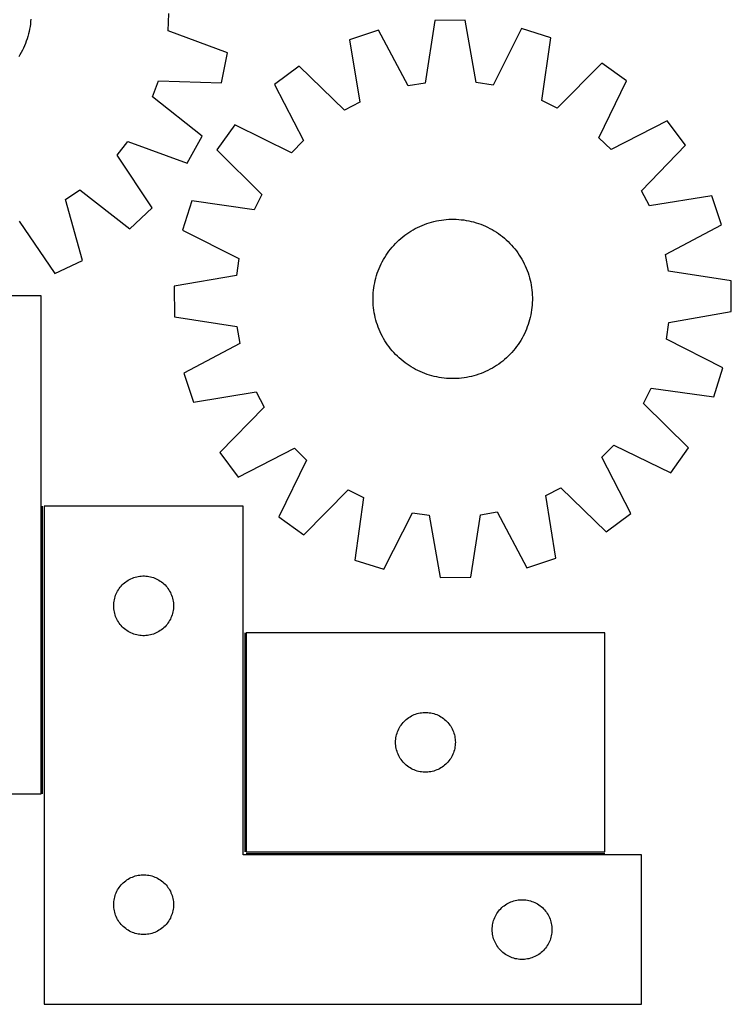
# Model space of a CAD drawing. Header units: millimetres. Extents: x 7 to 1493, y 7 to 2993.
# Tile 12 of 13: x 1136 to 1493, y 2116 to 2610. Entities that reach past the tile are written whole.
import ezdxf

# ---------------------------------------------------------------- set-up
doc = ezdxf.new("R2010")
doc.units = ezdxf.units.MM
doc.layers.add('COMMON', color=5, linetype='CONTINUOUS', true_color=0x0000ff)
doc.layers.add('CUT', color=7, linetype='CONTINUOUS', true_color=0x000000)

msp = doc.modelspace()

# ---------------------------------------------------------------- linework, layer by layer
at = {"layer": 'COMMON'}
for p, q in [((1147.68007, 2221.30277), (1147.68007, 2365.656429)), ((1249.18007, 2302.15643), (1249.18007, 2192.15643)), ((1249.930071, 2191.406429), (1429.930071, 2191.406429))]:
    msp.add_line(p, q, dxfattribs=at)
at = {"layer": 'CUT'}
for p, q in [((1141.791938, 2610.146267), (1141.697721, 2608.893218)), ((1210.754964, 2604.330882), (1211.061678, 2612.899738)), ((1344.556351, 2609.421892), (1339.722112, 2578.027547)), ((1359.94166, 2609.572865), (1344.556351, 2609.421892)), ((1365.391044, 2578.279432), (1359.94166, 2609.572865)), ((1141.179761, 2605.160467), (1140.929239, 2603.929108)), ((1141.391482, 2606.399088), (1141.179761, 2605.160467)), ((1141.564192, 2607.643748), (1141.391482, 2606.399088)), ((1141.697721, 2608.893218), (1141.564192, 2607.643748)), ((1316.414028, 2604.681061), (1301.828382, 2599.783155)), ((1331.266902, 2576.60319), (1316.414028, 2604.681061)), ((1388.171597, 2605.385207), (1373.872577, 2577.021272)), ((1402.85055, 2600.774469), (1388.171597, 2605.385207)), ((1139.947526, 2600.290708), (1139.544649, 2599.100458)), ((1140.312817, 2601.493027), (1139.947526, 2600.290708)), ((1140.640163, 2602.706226), (1140.312817, 2601.493027)), ((1140.929239, 2603.929108), (1140.640163, 2602.706226)), ((1240.533679, 2593.276338), (1210.754964, 2604.330882)), ((1301.828382, 2599.783155), (1306.932134, 2568.431497)), ((1398.363019, 2569.328693), (1402.85055, 2600.774469)), ((1138.114664, 2595.613789), (1137.565786, 2594.483418)), ((1138.627765, 2596.760844), (1138.114664, 2595.613789)), ((1139.104584, 2597.923449), (1138.627765, 2596.760844)), ((1139.544649, 2599.100458), (1139.104584, 2597.923449)), ((1136.362901, 2592.277168), (1135.710081, 2591.203467)), ((1136.981673, 2593.370845), (1136.362901, 2592.277168)), ((1137.565786, 2594.483418), (1136.981673, 2593.370845)), ((1237.584711, 2578.175539), (1240.533679, 2593.276338)), ((1276.528439, 2586.577901), (1264.170202, 2577.412503)), ((1299.330902, 2564.464049), (1276.528439, 2586.577901)), ((1428.404758, 2588.068239), (1406.040644, 2565.511174)), ((1440.940475, 2579.147121), (1428.404758, 2588.068239)), ((1202.895267, 2571.081942), (1205.834891, 2579.136629)), ((1205.834891, 2579.136629), (1237.584711, 2578.175539)), ((1264.170202, 2577.412503), (1278.712354, 2549.17245)), ((1339.722112, 2578.027547), (1331.266902, 2576.60319)), ((1373.872577, 2577.021272), (1365.391044, 2578.279432)), ((1426.9553, 2550.627134), (1440.940475, 2579.147121)), ((1227.800465, 2551.366317), (1202.895267, 2571.081942)), ((1306.932134, 2568.431497), (1299.330902, 2564.464049)), ((1406.040644, 2565.511174), (1398.363019, 2569.328693)), ((1244.189175, 2557.035448), (1235.268057, 2544.499731)), ((1272.709162, 2543.050273), (1244.189175, 2557.035448)), ((1461.317529, 2559.166093), (1433.077477, 2544.623941)), ((1470.482928, 2546.807856), (1461.317529, 2559.166093)), ((1220.329427, 2537.915885), (1227.800465, 2551.366317)), ((1433.077477, 2544.623941), (1426.9553, 2550.627134)), ((1185.145763, 2541.889101), (1190.430547, 2548.64117)), ((1190.430547, 2548.64117), (1220.329427, 2537.915885)), ((1278.712354, 2549.17245), (1272.709162, 2543.050273)), ((1448.369076, 2524.005394), (1470.482928, 2546.807856)), ((1202.739551, 2515.442298), (1185.145763, 2541.889101)), ((1235.268057, 2544.499731), (1257.825121, 2522.135617)), ((1159.243897, 2519.609958), (1166.356529, 2524.398469)), ((1166.356529, 2524.398469), (1191.477759, 2504.958855)), ((1257.825121, 2522.135617), (1254.007603, 2514.457992)), ((1452.336523, 2516.404162), (1448.369076, 2524.005394)), ((1483.688181, 2521.507914), (1452.336523, 2516.404162)), ((1488.586088, 2506.922268), (1483.688181, 2521.507914)), ((1167.804073, 2489.020774), (1159.243897, 2519.609958)), ((1222.561827, 2518.945523), (1217.951089, 2504.266571)), ((1254.007603, 2514.457992), (1222.561827, 2518.945523)), ((1191.477759, 2504.958855), (1202.739551, 2515.442298)), ((1135.969372, 2508.78157), (1153.85391, 2482.530512)), ((1335.952775, 2505.602203), (1337.088718, 2506.139457)), ((1337.088718, 2506.139457), (1338.240975, 2506.640765)), ((1338.240975, 2506.640765), (1339.40841, 2507.105632)), ((1339.40841, 2507.105632), (1340.589871, 2507.5336)), ((1340.589871, 2507.5336), (1341.784192, 2507.924246)), ((1341.784192, 2507.924246), (1342.990194, 2508.277185)), ((1342.990194, 2508.277185), (1344.206687, 2508.592068)), ((1344.206687, 2508.592068), (1345.432471, 2508.868585)), ((1345.432471, 2508.868585), (1346.666335, 2509.106463)), ((1346.666335, 2509.106463), (1347.907063, 2509.305466)), ((1347.907063, 2509.305466), (1349.153429, 2509.4654)), ((1349.153429, 2509.4654), (1350.404203, 2509.586105)), ((1350.404203, 2509.586105), (1351.658152, 2509.667462)), ((1351.658152, 2509.667462), (1352.914038, 2509.709393)), ((1352.914038, 2509.709393), (1354.170621, 2509.711854)), ((1354.170621, 2509.711854), (1355.426661, 2509.674843)), ((1355.426661, 2509.674843), (1356.680919, 2509.598398)), ((1356.680919, 2509.598398), (1357.932157, 2509.482593)), ((1357.932157, 2509.482593), (1359.17914, 2509.327543)), ((1359.17914, 2509.327543), (1360.420637, 2509.133401)), ((1360.420637, 2509.133401), (1361.655424, 2508.900358)), ((1361.655424, 2508.900358), (1362.882281, 2508.628645)), ((1362.882281, 2508.628645), (1364.099998, 2508.318529)), ((1364.099998, 2508.318529), (1365.307373, 2507.970317)), ((1365.307373, 2507.970317), (1366.503215, 2507.584352)), ((1366.503215, 2507.584352), (1367.686344, 2507.161016)), ((1367.686344, 2507.161016), (1368.855591, 2506.700725)), ((1368.855591, 2506.700725), (1370.009803, 2506.203934)), ((1370.009803, 2506.203934), (1371.147841, 2505.671134)), ((1371.147841, 2505.671134), (1372.268582, 2505.10285)), ((1460.508216, 2492.069393), (1488.586088, 2506.922268)), ((1217.951089, 2504.266571), (1246.315023, 2489.967551)), ((1327.583218, 2500.080936), (1328.549863, 2500.883808)), ((1328.549863, 2500.883808), (1329.54125, 2501.655922)), ((1329.54125, 2501.655922), (1330.5564, 2502.396514)), ((1330.5564, 2502.396514), (1331.594312, 2503.104853)), ((1331.594312, 2503.104853), (1332.653961, 2503.780242)), ((1332.653961, 2503.780242), (1333.734302, 2504.422013)), ((1333.734302, 2504.422013), (1334.834269, 2505.029534)), ((1334.834269, 2505.029534), (1335.952775, 2505.602203)), ((1372.268582, 2505.10285), (1373.37092, 2504.499643)), ((1373.37092, 2504.499643), (1374.453766, 2503.862109)), ((1374.453766, 2503.862109), (1375.516053, 2503.190876)), ((1375.516053, 2503.190876), (1376.556732, 2502.486607)), ((1376.556732, 2502.486607), (1377.574776, 2501.749997)), ((1377.574776, 2501.749997), (1378.569179, 2500.981773)), ((1378.569179, 2500.981773), (1379.538962, 2500.182694)), ((1323.153602, 2495.633935), (1323.982749, 2496.57814)), ((1323.982749, 2496.57814), (1324.841145, 2497.495834)), ((1324.841145, 2497.495834), (1325.727944, 2498.386112)), ((1325.727944, 2498.386112), (1326.642268, 2499.248097)), ((1326.642268, 2499.248097), (1327.583218, 2500.080936)), ((1379.538962, 2500.182694), (1380.483166, 2499.353546)), ((1380.483166, 2499.353546), (1381.40086, 2498.49515)), ((1381.40086, 2498.49515), (1382.291139, 2497.608352)), ((1382.291139, 2497.608352), (1383.153123, 2496.694027)), ((1383.153123, 2496.694027), (1383.985963, 2495.753078)), ((1383.985963, 2495.753078), (1384.788835, 2494.786433)), ((1319.474187, 2490.54874), (1320.145419, 2491.611027)), ((1320.145419, 2491.611027), (1320.849688, 2492.651705)), ((1320.849688, 2492.651705), (1321.586298, 2493.669749)), ((1321.586298, 2493.669749), (1322.354522, 2494.664153)), ((1322.354522, 2494.664153), (1323.153602, 2495.633935)), ((1384.788835, 2494.786433), (1385.560948, 2493.795046)), ((1385.560948, 2493.795046), (1386.30154, 2492.779896)), ((1386.30154, 2492.779896), (1387.00988, 2491.741984)), ((1387.00988, 2491.741984), (1387.685269, 2490.682334)), ((1461.932573, 2483.614183), (1460.508216, 2492.069393)), ((1153.85391, 2482.530512), (1167.804073, 2489.020774)), ((1246.315023, 2489.967551), (1245.056864, 2481.486017)), ((1316.635571, 2484.950564), (1317.132361, 2486.104776)), ((1317.132361, 2486.104776), (1317.665161, 2487.242815)), ((1317.665161, 2487.242815), (1318.233445, 2488.363556)), ((1318.233445, 2488.363556), (1318.836652, 2489.465893)), ((1318.836652, 2489.465893), (1319.474187, 2490.54874)), ((1387.685269, 2490.682334), (1388.32704, 2489.601993)), ((1388.32704, 2489.601993), (1388.93456, 2488.502027)), ((1388.93456, 2488.502027), (1389.50723, 2487.38352)), ((1389.50723, 2487.38352), (1390.044484, 2486.247578)), ((1390.044484, 2486.247578), (1390.545792, 2485.095321)), ((1245.056864, 2481.486017), (1213.76343, 2476.036634)), ((1315.017766, 2480.194971), (1315.365978, 2481.402347)), ((1315.365978, 2481.402347), (1315.751943, 2482.598189)), ((1315.751943, 2482.598189), (1316.17528, 2483.781317)), ((1316.17528, 2483.781317), (1316.635571, 2484.950564)), ((1390.545792, 2485.095321), (1391.010659, 2483.927885)), ((1391.010659, 2483.927885), (1391.438627, 2482.746424)), ((1391.438627, 2482.746424), (1391.829273, 2481.552103)), ((1391.829273, 2481.552103), (1392.182212, 2480.346101)), ((1493.326918, 2478.779945), (1461.932573, 2483.614183)), ((1213.76343, 2476.036634), (1213.914404, 2460.651324)), ((1314.008752, 2475.274113), (1314.202894, 2476.51561)), ((1314.202894, 2476.51561), (1314.435937, 2477.750397)), ((1314.435937, 2477.750397), (1314.70765, 2478.977254)), ((1314.70765, 2478.977254), (1315.017766, 2480.194971)), ((1392.182212, 2480.346101), (1392.497095, 2479.129608)), ((1392.497095, 2479.129608), (1392.773612, 2477.903825)), ((1392.773612, 2477.903825), (1393.011489, 2476.66996)), ((1393.011489, 2476.66996), (1393.210493, 2475.429233)), ((1493.477892, 2463.394635), (1493.326918, 2478.779945)), ((1146.930069, 2471.30277), (846.930069, 2471.30277)), ((1146.930069, 2221.30277), (1146.930069, 2471.30277)), ((1313.624442, 2470.265594), (1313.661452, 2471.521634)), ((1313.661452, 2471.521634), (1313.737898, 2472.775892)), ((1313.737898, 2472.775892), (1313.853702, 2474.02713)), ((1313.853702, 2474.02713), (1314.008752, 2475.274113)), ((1393.210493, 2475.429233), (1393.370426, 2474.182867)), ((1393.370426, 2474.182867), (1393.491131, 2472.932092)), ((1393.491131, 2472.932092), (1393.572489, 2471.678143)), ((1393.572489, 2471.678143), (1393.614419, 2470.422258)), ((1313.626903, 2469.009011), (1313.624442, 2470.265594)), ((1313.668833, 2467.753125), (1313.626903, 2469.009011)), ((1313.750191, 2466.499177), (1313.668833, 2467.753125)), ((1313.870896, 2465.248402), (1313.750191, 2466.499177)), ((1393.503425, 2466.655377), (1393.38762, 2465.404139)), ((1393.57987, 2467.909635), (1393.503425, 2466.655377)), ((1393.61688, 2469.165675), (1393.57987, 2467.909635)), ((1393.614419, 2470.422258), (1393.61688, 2469.165675)), ((1314.030829, 2464.002036), (1313.870896, 2465.248402)), ((1314.229833, 2462.761309), (1314.030829, 2464.002036)), ((1314.467711, 2461.527444), (1314.229833, 2462.761309)), ((1314.744227, 2460.301661), (1314.467711, 2461.527444)), ((1392.805385, 2461.680872), (1392.533672, 2460.454015)), ((1393.038428, 2462.915659), (1392.805385, 2461.680872)), ((1393.23257, 2464.157156), (1393.038428, 2462.915659)), ((1393.38762, 2465.404139), (1393.23257, 2464.157156)), ((1462.184458, 2457.945252), (1493.477892, 2463.394635)), ((1213.914404, 2460.651324), (1245.308749, 2455.817086)), ((1315.059111, 2459.085168), (1314.744227, 2460.301661)), ((1315.412049, 2457.879166), (1315.059111, 2459.085168)), ((1315.802696, 2456.684845), (1315.412049, 2457.879166)), ((1316.230663, 2455.503384), (1315.802696, 2456.684845)), ((1391.489379, 2456.83308), (1391.066042, 2455.649952)), ((1391.875344, 2458.028922), (1391.489379, 2456.83308)), ((1392.223556, 2459.236298), (1391.875344, 2458.028922)), ((1392.533672, 2460.454015), (1392.223556, 2459.236298)), ((1460.926299, 2449.463718), (1462.184458, 2457.945252)), ((1245.308749, 2455.817086), (1246.733106, 2447.361875)), ((1316.695531, 2454.335948), (1316.230663, 2455.503384)), ((1317.196839, 2453.183691), (1316.695531, 2454.335948)), ((1317.734093, 2452.047749), (1317.196839, 2453.183691)), ((1318.306762, 2450.929242), (1317.734093, 2452.047749)), ((1389.576161, 2452.188454), (1389.007877, 2451.067713)), ((1390.108961, 2453.326492), (1389.576161, 2452.188454)), ((1390.605752, 2454.480705), (1390.108961, 2453.326492)), ((1391.066042, 2455.649952), (1390.605752, 2454.480705)), ((1246.733106, 2447.361875), (1218.655234, 2432.509001)), ((1318.914282, 2449.829276), (1318.306762, 2450.929242)), ((1319.556053, 2448.748935), (1318.914282, 2449.829276)), ((1320.231442, 2447.689285), (1319.556053, 2448.748935)), ((1320.939782, 2446.651373), (1320.231442, 2447.689285)), ((1321.680374, 2445.636223), (1320.939782, 2446.651373)), ((1386.391634, 2446.779564), (1385.655024, 2445.76152)), ((1387.095903, 2447.820242), (1386.391634, 2446.779564)), ((1387.767136, 2448.882529), (1387.095903, 2447.820242)), ((1388.40467, 2449.965376), (1387.767136, 2448.882529)), ((1389.007877, 2451.067713), (1388.40467, 2449.965376)), ((1489.290233, 2435.164698), (1460.926299, 2449.463718)), ((1322.452487, 2444.644836), (1321.680374, 2445.636223)), ((1323.25536, 2443.678191), (1322.452487, 2444.644836)), ((1324.088199, 2442.737242), (1323.25536, 2443.678191)), ((1324.950183, 2441.822917), (1324.088199, 2442.737242)), ((1325.840462, 2440.936119), (1324.950183, 2441.822917)), ((1382.400177, 2441.935435), (1381.513379, 2441.045157)), ((1383.258573, 2442.853129), (1382.400177, 2441.935435)), ((1384.08772, 2443.797334), (1383.258573, 2442.853129)), ((1384.8868, 2444.767116), (1384.08772, 2443.797334)), ((1385.655024, 2445.76152), (1384.8868, 2444.767116)), ((1326.758156, 2440.077723), (1325.840462, 2440.936119)), ((1327.70236, 2439.248575), (1326.758156, 2440.077723)), ((1328.672143, 2438.449496), (1327.70236, 2439.248575)), ((1329.666547, 2437.681272), (1328.672143, 2438.449496)), ((1330.68459, 2436.944662), (1329.666547, 2437.681272)), ((1331.725269, 2436.240393), (1330.68459, 2436.944662)), ((1376.684922, 2437.034755), (1375.64701, 2436.326415)), ((1377.700073, 2437.775347), (1376.684922, 2437.034755)), ((1378.69146, 2438.547461), (1377.700073, 2437.775347)), ((1379.658105, 2439.350333), (1378.69146, 2438.547461)), ((1380.599054, 2440.183172), (1379.658105, 2439.350333)), ((1381.513379, 2441.045157), (1380.599054, 2440.183172)), ((1218.655234, 2432.509001), (1223.553141, 2417.923355)), ((1332.787556, 2435.56916), (1331.725269, 2436.240393)), ((1333.870402, 2434.931626), (1332.787556, 2435.56916)), ((1334.97274, 2434.328419), (1333.870402, 2434.931626)), ((1336.093481, 2433.760135), (1334.97274, 2434.328419)), ((1337.231519, 2433.227335), (1336.093481, 2433.760135)), ((1338.385731, 2432.730544), (1337.231519, 2433.227335)), ((1339.554979, 2432.270253), (1338.385731, 2432.730544)), ((1340.738107, 2431.846916), (1339.554979, 2432.270253)), ((1341.933949, 2431.460952), (1340.738107, 2431.846916)), ((1365.45713, 2431.507023), (1364.251128, 2431.154084)), ((1366.651451, 2431.897669), (1365.45713, 2431.507023)), ((1367.832912, 2432.325637), (1366.651451, 2431.897669)), ((1369.000347, 2432.790504), (1367.832912, 2432.325637)), ((1370.152605, 2433.291812), (1369.000347, 2432.790504)), ((1371.288547, 2433.829066), (1370.152605, 2433.291812)), ((1372.407053, 2434.401735), (1371.288547, 2433.829066)), ((1373.50702, 2435.009256), (1372.407053, 2434.401735)), ((1374.587361, 2435.651027), (1373.50702, 2435.009256)), ((1375.64701, 2436.326415), (1374.587361, 2435.651027)), ((1484.679495, 2420.485746), (1489.290233, 2435.164698)), ((1343.141324, 2431.112739), (1341.933949, 2431.460952)), ((1344.359041, 2430.802624), (1343.141324, 2431.112739)), ((1345.585899, 2430.53091), (1344.359041, 2430.802624)), ((1346.820685, 2430.297868), (1345.585899, 2430.53091)), ((1348.062183, 2430.103726), (1346.820685, 2430.297868)), ((1349.309166, 2429.948676), (1348.062183, 2430.103726)), ((1350.560403, 2429.832871), (1349.309166, 2429.948676)), ((1351.814661, 2429.756426), (1350.560403, 2429.832871)), ((1353.070702, 2429.719415), (1351.814661, 2429.756426)), ((1354.327285, 2429.721876), (1353.070702, 2429.719415)), ((1355.58317, 2429.763806), (1354.327285, 2429.721876)), ((1356.837119, 2429.845164), (1355.58317, 2429.763806)), ((1358.087894, 2429.965869), (1356.837119, 2429.845164)), ((1359.33426, 2430.125803), (1358.087894, 2429.965869)), ((1360.574987, 2430.324806), (1359.33426, 2430.125803)), ((1361.808851, 2430.562684), (1360.574987, 2430.324806)), ((1363.034635, 2430.839201), (1361.808851, 2430.562684)), ((1364.251128, 2431.154084), (1363.034635, 2430.839201)), ((1223.553141, 2417.923355), (1254.904799, 2423.027107)), ((1254.904799, 2423.027107), (1258.872247, 2415.425875)), ((1449.416201, 2417.295652), (1453.23372, 2424.973277)), ((1453.23372, 2424.973277), (1484.679495, 2420.485746)), ((1471.973265, 2394.931538), (1449.416201, 2417.295652)), ((1258.872247, 2415.425875), (1236.758395, 2392.623413)), ((1236.758395, 2392.623413), (1245.923793, 2380.265176)), ((1245.923793, 2380.265176), (1274.163846, 2394.807328)), ((1274.163846, 2394.807328), (1280.286022, 2388.804135)), ((1428.528968, 2390.258819), (1434.532161, 2396.380996)), ((1434.532161, 2396.380996), (1463.052147, 2382.395821)), ((1463.052147, 2382.395821), (1471.973265, 2394.931538)), ((1280.286022, 2388.804135), (1266.300848, 2360.284148)), ((1443.07112, 2362.018766), (1428.528968, 2390.258819)), ((1278.836565, 2351.36303), (1301.200679, 2373.920095)), ((1301.200679, 2373.920095), (1308.878303, 2370.102576)), ((1400.309188, 2370.999772), (1407.91042, 2374.96722)), ((1407.91042, 2374.96722), (1430.712883, 2352.853368)), ((1308.878303, 2370.102576), (1304.390772, 2338.6568)), ((1405.41294, 2339.648114), (1400.309188, 2370.999772)), ((1248.43007, 2365.656429), (1148.43007, 2365.656429)), ((1148.43007, 2365.656429), (1148.43007, 2115.656429)), ((1248.43007, 2190.656429), (1248.43007, 2365.656429)), ((1319.069725, 2334.046062), (1333.368745, 2362.409997)), ((1333.368745, 2362.409997), (1341.850278, 2361.151837)), ((1367.51921, 2361.403722), (1375.97442, 2362.828079)), ((1375.97442, 2362.828079), (1390.827295, 2334.750208)), ((1266.300848, 2360.284148), (1278.836565, 2351.36303)), ((1341.850278, 2361.151837), (1347.299662, 2329.858404)), ((1362.684971, 2330.009377), (1367.51921, 2361.403722)), ((1430.712883, 2352.853368), (1443.07112, 2362.018766)), ((1304.390772, 2338.6568), (1319.069725, 2334.046062)), ((1390.827295, 2334.750208), (1405.41294, 2339.648114)), ((1189.426855, 2327.654018), (1190.056414, 2328.101584)), ((1190.056414, 2328.101584), (1190.708178, 2328.516149)), ((1190.708178, 2328.516149), (1191.380419, 2328.896611)), ((1191.380419, 2328.896611), (1192.071354, 2329.241963)), ((1192.071354, 2329.241963), (1192.779151, 2329.551289)), ((1192.779151, 2329.551289), (1193.501934, 2329.823768)), ((1193.501934, 2329.823768), (1194.237785, 2330.058677)), ((1194.237785, 2330.058677), (1194.984754, 2330.255395)), ((1194.984754, 2330.255395), (1195.740858, 2330.413398)), ((1195.740858, 2330.413398), (1196.504094, 2330.532269)), ((1196.504094, 2330.532269), (1197.272438, 2330.611692)), ((1197.272438, 2330.611692), (1198.043851, 2330.651456)), ((1198.043851, 2330.651456), (1198.816288, 2330.651456)), ((1198.816288, 2330.651456), (1199.587702, 2330.611692)), ((1199.587702, 2330.611692), (1200.356045, 2330.532269)), ((1200.356045, 2330.532269), (1201.119281, 2330.413398)), ((1201.119281, 2330.413398), (1201.875386, 2330.255395)), ((1201.875386, 2330.255395), (1202.622354, 2330.058677)), ((1202.622354, 2330.058677), (1203.358205, 2329.823768)), ((1203.358205, 2329.823768), (1204.080988, 2329.551289)), ((1204.080988, 2329.551289), (1204.788786, 2329.241963)), ((1204.788786, 2329.241963), (1205.479721, 2328.896611)), ((1205.479721, 2328.896611), (1206.151962, 2328.516149)), ((1206.151962, 2328.516149), (1206.803725, 2328.101584)), ((1206.803725, 2328.101584), (1207.433284, 2327.654018)), ((1347.299662, 2329.858404), (1362.684971, 2330.009377)), ((1185.012763, 2322.362836), (1185.375791, 2323.04465)), ((1185.375791, 2323.04465), (1185.773436, 2323.706872)), ((1185.773436, 2323.706872), (1186.204645, 2324.347746)), ((1186.204645, 2324.347746), (1186.668273, 2324.965571)), ((1186.668273, 2324.965571), (1187.163091, 2325.558711)), ((1187.163091, 2325.558711), (1187.687787, 2326.125591)), ((1187.687787, 2326.125591), (1188.24097, 2326.66471)), ((1188.24097, 2326.66471), (1188.821172, 2327.174636)), ((1188.821172, 2327.174636), (1189.426855, 2327.654018)), ((1207.433284, 2327.654018), (1208.038967, 2327.174636)), ((1208.038967, 2327.174636), (1208.61917, 2326.66471)), ((1208.61917, 2326.66471), (1209.172352, 2326.125591)), ((1209.172352, 2326.125591), (1209.697049, 2325.558711)), ((1209.697049, 2325.558711), (1210.191867, 2324.965571)), ((1210.191867, 2324.965571), (1210.655495, 2324.347746)), ((1210.655495, 2324.347746), (1211.086703, 2323.706872)), ((1211.086703, 2323.706872), (1211.484348, 2323.04465)), ((1211.484348, 2323.04465), (1211.847376, 2322.362836)), ((1183.509572, 2317.198744), (1183.608751, 2317.964788)), ((1183.608751, 2317.964788), (1183.747234, 2318.72471)), ((1183.747234, 2318.72471), (1183.924654, 2319.476496)), ((1183.924654, 2319.476496), (1184.140539, 2320.218152)), ((1184.140539, 2320.218152), (1184.394317, 2320.94771)), ((1184.394317, 2320.94771), (1184.685316, 2321.663238)), ((1184.685316, 2321.663238), (1185.012763, 2322.362836)), ((1211.847376, 2322.362836), (1212.174823, 2321.663238)), ((1212.174823, 2321.663238), (1212.465822, 2320.94771)), ((1212.465822, 2320.94771), (1212.7196, 2320.218152)), ((1212.7196, 2320.218152), (1212.935486, 2319.476496)), ((1212.935486, 2319.476496), (1213.112905, 2318.72471)), ((1213.112905, 2318.72471), (1213.251388, 2317.964788)), ((1213.251388, 2317.964788), (1213.350568, 2317.198744)), ((1183.43007, 2315.656429), (1183.449958, 2316.42861)), ((1183.449958, 2314.884248), (1183.43007, 2315.656429)), ((1183.449958, 2316.42861), (1183.509572, 2317.198744)), ((1183.509572, 2314.114114), (1183.449958, 2314.884248)), ((1183.608751, 2313.34807), (1183.509572, 2314.114114)), ((1183.747234, 2312.588148), (1183.608751, 2313.34807)), ((1213.251388, 2313.34807), (1213.112905, 2312.588148)), ((1213.350568, 2314.114114), (1213.251388, 2313.34807)), ((1213.350568, 2317.198744), (1213.410181, 2316.42861)), ((1213.410181, 2314.884248), (1213.350568, 2314.114114)), ((1213.410181, 2316.42861), (1213.43007, 2315.656429)), ((1213.43007, 2315.656429), (1213.410181, 2314.884248)), ((1183.924654, 2311.836362), (1183.747234, 2312.588148)), ((1184.140539, 2311.094707), (1183.924654, 2311.836362)), ((1184.394317, 2310.365148), (1184.140539, 2311.094707)), ((1184.685316, 2309.649621), (1184.394317, 2310.365148)), ((1185.012763, 2308.950022), (1184.685316, 2309.649621)), ((1185.375791, 2308.268208), (1185.012763, 2308.950022)), ((1185.773436, 2307.605986), (1185.375791, 2308.268208)), ((1211.484348, 2308.268208), (1211.086703, 2307.605986)), ((1211.847376, 2308.950022), (1211.484348, 2308.268208)), ((1212.174823, 2309.649621), (1211.847376, 2308.950022)), ((1212.465822, 2310.365148), (1212.174823, 2309.649621)), ((1212.7196, 2311.094707), (1212.465822, 2310.365148)), ((1212.935486, 2311.836362), (1212.7196, 2311.094707)), ((1213.112905, 2312.588148), (1212.935486, 2311.836362)), ((1186.204645, 2306.965113), (1185.773436, 2307.605986)), ((1186.668273, 2306.347287), (1186.204645, 2306.965113)), ((1187.163091, 2305.754147), (1186.668273, 2306.347287)), ((1187.687787, 2305.187267), (1187.163091, 2305.754147)), ((1188.24097, 2304.648149), (1187.687787, 2305.187267)), ((1188.821172, 2304.138222), (1188.24097, 2304.648149)), ((1189.426855, 2303.65884), (1188.821172, 2304.138222)), ((1190.056414, 2303.211274), (1189.426855, 2303.65884)), ((1190.708178, 2302.79671), (1190.056414, 2303.211274)), ((1206.803725, 2303.211274), (1206.151962, 2302.79671)), ((1207.433284, 2303.65884), (1206.803725, 2303.211274)), ((1208.038967, 2304.138222), (1207.433284, 2303.65884)), ((1208.61917, 2304.648149), (1208.038967, 2304.138222)), ((1209.172352, 2305.187267), (1208.61917, 2304.648149)), ((1209.697049, 2305.754147), (1209.172352, 2305.187267)), ((1210.191867, 2306.347287), (1209.697049, 2305.754147)), ((1210.655495, 2306.965113), (1210.191867, 2306.347287)), ((1211.086703, 2307.605986), (1210.655495, 2306.965113)), ((1191.380419, 2302.416247), (1190.708178, 2302.79671)), ((1192.071354, 2302.070895), (1191.380419, 2302.416247)), ((1192.779151, 2301.76157), (1192.071354, 2302.070895)), ((1193.501934, 2301.489091), (1192.779151, 2301.76157)), ((1194.237785, 2301.254181), (1193.501934, 2301.489091)), ((1194.984754, 2301.057463), (1194.237785, 2301.254181)), ((1195.740858, 2300.89946), (1194.984754, 2301.057463)), ((1196.504094, 2300.780589), (1195.740858, 2300.89946)), ((1197.272438, 2300.701166), (1196.504094, 2300.780589)), ((1198.043851, 2300.661402), (1197.272438, 2300.701166)), ((1198.816288, 2300.661402), (1198.043851, 2300.661402)), ((1199.587702, 2300.701166), (1198.816288, 2300.661402)), ((1200.356045, 2300.780589), (1199.587702, 2300.701166)), ((1201.119281, 2300.89946), (1200.356045, 2300.780589)), ((1201.875386, 2301.057463), (1201.119281, 2300.89946)), ((1202.622354, 2301.254181), (1201.875386, 2301.057463)), ((1203.358205, 2301.489091), (1202.622354, 2301.254181)), ((1204.080988, 2301.76157), (1203.358205, 2301.489091)), ((1204.788786, 2302.070895), (1204.080988, 2301.76157)), ((1205.479721, 2302.416247), (1204.788786, 2302.070895)), ((1206.151962, 2302.79671), (1205.479721, 2302.416247)), ((1429.930071, 2302.15643), (1249.930071, 2302.15643)), ((1249.930071, 2302.15643), (1249.930071, 2192.15643)), ((1429.930071, 2192.15643), (1429.930071, 2302.15643)), ((1329.740971, 2258.164711), (1330.321173, 2258.674637)), ((1330.321173, 2258.674637), (1330.926856, 2259.154019)), ((1330.926856, 2259.154019), (1331.556415, 2259.601585)), ((1331.556415, 2259.601585), (1332.208179, 2260.01615)), ((1332.208179, 2260.01615), (1332.88042, 2260.396612)), ((1332.88042, 2260.396612), (1333.571355, 2260.741964)), ((1333.571355, 2260.741964), (1334.279152, 2261.05129)), ((1334.279152, 2261.05129), (1335.001935, 2261.323769)), ((1335.001935, 2261.323769), (1335.737786, 2261.558678)), ((1335.737786, 2261.558678), (1336.484755, 2261.755396)), ((1336.484755, 2261.755396), (1337.240859, 2261.913399)), ((1337.240859, 2261.913399), (1338.004095, 2262.03227)), ((1338.004095, 2262.03227), (1338.772439, 2262.111693)), ((1338.772439, 2262.111693), (1339.543852, 2262.151457)), ((1339.543852, 2262.151457), (1340.316289, 2262.151457)), ((1340.316289, 2262.151457), (1341.087703, 2262.111693)), ((1341.087703, 2262.111693), (1341.856046, 2262.03227)), ((1341.856046, 2262.03227), (1342.619282, 2261.913399)), ((1342.619282, 2261.913399), (1343.375387, 2261.755396)), ((1343.375387, 2261.755396), (1344.122355, 2261.558678)), ((1344.122355, 2261.558678), (1344.858206, 2261.323769)), ((1344.858206, 2261.323769), (1345.580989, 2261.05129)), ((1345.580989, 2261.05129), (1346.288787, 2260.741964)), ((1346.288787, 2260.741964), (1346.979722, 2260.396612)), ((1346.979722, 2260.396612), (1347.651963, 2260.01615)), ((1347.651963, 2260.01615), (1348.303726, 2259.601585)), ((1348.303726, 2259.601585), (1348.933285, 2259.154019)), ((1348.933285, 2259.154019), (1349.538968, 2258.674637)), ((1349.538968, 2258.674637), (1350.119171, 2258.164711)), ((1326.185317, 2253.163239), (1326.512764, 2253.862837)), ((1326.512764, 2253.862837), (1326.875792, 2254.544651)), ((1326.875792, 2254.544651), (1327.273437, 2255.206873)), ((1327.273437, 2255.206873), (1327.704646, 2255.847747)), ((1327.704646, 2255.847747), (1328.168274, 2256.465572)), ((1328.168274, 2256.465572), (1328.663092, 2257.058712)), ((1328.663092, 2257.058712), (1329.187788, 2257.625592)), ((1329.187788, 2257.625592), (1329.740971, 2258.164711)), ((1350.119171, 2258.164711), (1350.672353, 2257.625592)), ((1350.672353, 2257.625592), (1351.19705, 2257.058712)), ((1351.19705, 2257.058712), (1351.691868, 2256.465572)), ((1351.691868, 2256.465572), (1352.155496, 2255.847747)), ((1352.155496, 2255.847747), (1352.586704, 2255.206873)), ((1352.586704, 2255.206873), (1352.984349, 2254.544651)), ((1352.984349, 2254.544651), (1353.347377, 2253.862837)), ((1353.347377, 2253.862837), (1353.674824, 2253.163239)), ((1324.949959, 2247.928611), (1325.009573, 2248.698745)), ((1325.009573, 2248.698745), (1325.108752, 2249.464789)), ((1325.108752, 2249.464789), (1325.247235, 2250.224711)), ((1325.247235, 2250.224711), (1325.424655, 2250.976497)), ((1325.424655, 2250.976497), (1325.64054, 2251.718153)), ((1325.64054, 2251.718153), (1325.894318, 2252.447711)), ((1325.894318, 2252.447711), (1326.185317, 2253.163239)), ((1353.674824, 2253.163239), (1353.965823, 2252.447711)), ((1353.965823, 2252.447711), (1354.219601, 2251.718153)), ((1354.219601, 2251.718153), (1354.435487, 2250.976497)), ((1354.435487, 2250.976497), (1354.612906, 2250.224711)), ((1354.612906, 2250.224711), (1354.751389, 2249.464789)), ((1354.751389, 2249.464789), (1354.850569, 2248.698745)), ((1354.850569, 2248.698745), (1354.910182, 2247.928611)), ((1324.930071, 2247.15643), (1324.949959, 2247.928611)), ((1324.949959, 2246.384249), (1324.930071, 2247.15643)), ((1325.009573, 2245.614115), (1324.949959, 2246.384249)), ((1325.108752, 2244.848071), (1325.009573, 2245.614115)), ((1325.247235, 2244.088149), (1325.108752, 2244.848071)), ((1325.424655, 2243.336363), (1325.247235, 2244.088149)), ((1354.612906, 2244.088149), (1354.435487, 2243.336363)), ((1354.751389, 2244.848071), (1354.612906, 2244.088149)), ((1354.850569, 2245.614115), (1354.751389, 2244.848071)), ((1354.910182, 2246.384249), (1354.850569, 2245.614115)), ((1354.910182, 2247.928611), (1354.930071, 2247.15643)), ((1354.930071, 2247.15643), (1354.910182, 2246.384249)), ((1325.64054, 2242.594708), (1325.424655, 2243.336363)), ((1325.894318, 2241.865149), (1325.64054, 2242.594708)), ((1326.185317, 2241.149622), (1325.894318, 2241.865149)), ((1326.512764, 2240.450023), (1326.185317, 2241.149622)), ((1326.875792, 2239.768209), (1326.512764, 2240.450023)), ((1327.273437, 2239.105987), (1326.875792, 2239.768209)), ((1327.704646, 2238.465114), (1327.273437, 2239.105987)), ((1352.586704, 2239.105987), (1352.155496, 2238.465114)), ((1352.984349, 2239.768209), (1352.586704, 2239.105987)), ((1353.347377, 2240.450023), (1352.984349, 2239.768209)), ((1353.674824, 2241.149622), (1353.347377, 2240.450023)), ((1353.965823, 2241.865149), (1353.674824, 2241.149622)), ((1354.219601, 2242.594708), (1353.965823, 2241.865149)), ((1354.435487, 2243.336363), (1354.219601, 2242.594708)), ((1328.168274, 2237.847288), (1327.704646, 2238.465114)), ((1328.663092, 2237.254148), (1328.168274, 2237.847288)), ((1329.187788, 2236.687268), (1328.663092, 2237.254148)), ((1329.740971, 2236.14815), (1329.187788, 2236.687268)), ((1330.321173, 2235.638223), (1329.740971, 2236.14815)), ((1330.926856, 2235.158841), (1330.321173, 2235.638223)), ((1331.556415, 2234.711275), (1330.926856, 2235.158841)), ((1332.208179, 2234.296711), (1331.556415, 2234.711275)), ((1332.88042, 2233.916248), (1332.208179, 2234.296711)), ((1333.571355, 2233.570896), (1332.88042, 2233.916248)), ((1346.979722, 2233.916248), (1346.288787, 2233.570896)), ((1347.651963, 2234.296711), (1346.979722, 2233.916248)), ((1348.303726, 2234.711275), (1347.651963, 2234.296711)), ((1348.933285, 2235.158841), (1348.303726, 2234.711275)), ((1349.538968, 2235.638223), (1348.933285, 2235.158841)), ((1350.119171, 2236.14815), (1349.538968, 2235.638223)), ((1350.672353, 2236.687268), (1350.119171, 2236.14815)), ((1351.19705, 2237.254148), (1350.672353, 2236.687268)), ((1351.691868, 2237.847288), (1351.19705, 2237.254148)), ((1352.155496, 2238.465114), (1351.691868, 2237.847288)), ((1334.279152, 2233.261571), (1333.571355, 2233.570896)), ((1335.001935, 2232.989092), (1334.279152, 2233.261571)), ((1335.737786, 2232.754182), (1335.001935, 2232.989092)), ((1336.484755, 2232.557464), (1335.737786, 2232.754182)), ((1337.240859, 2232.399461), (1336.484755, 2232.557464)), ((1338.004095, 2232.28059), (1337.240859, 2232.399461)), ((1338.772439, 2232.201167), (1338.004095, 2232.28059)), ((1339.543852, 2232.161403), (1338.772439, 2232.201167)), ((1340.316289, 2232.161403), (1339.543852, 2232.161403)), ((1341.087703, 2232.201167), (1340.316289, 2232.161403)), ((1341.856046, 2232.28059), (1341.087703, 2232.201167)), ((1342.619282, 2232.399461), (1341.856046, 2232.28059)), ((1343.375387, 2232.557464), (1342.619282, 2232.399461)), ((1344.122355, 2232.754182), (1343.375387, 2232.557464)), ((1344.858206, 2232.989092), (1344.122355, 2232.754182)), ((1345.580989, 2233.261571), (1344.858206, 2232.989092)), ((1346.288787, 2233.570896), (1345.580989, 2233.261571)), ((1046.930069, 2221.30277), (1146.930069, 2221.30277)), ((1448.43007, 2190.656429), (1248.43007, 2190.656429)), ((1249.930071, 2192.15643), (1429.930071, 2192.15643)), ((1448.43007, 2115.656429), (1448.43007, 2190.656429)), ((1192.071354, 2179.241963), (1192.779151, 2179.551289)), ((1192.779151, 2179.551289), (1193.501934, 2179.823768)), ((1193.501934, 2179.823768), (1194.237785, 2180.058677)), ((1194.237785, 2180.058677), (1194.984754, 2180.255395)), ((1194.984754, 2180.255395), (1195.740858, 2180.413398)), ((1195.740858, 2180.413398), (1196.504094, 2180.532269)), ((1196.504094, 2180.532269), (1197.272438, 2180.611692)), ((1197.272438, 2180.611692), (1198.043851, 2180.651456)), ((1198.043851, 2180.651456), (1198.816288, 2180.651456)), ((1198.816288, 2180.651456), (1199.587702, 2180.611692)), ((1199.587702, 2180.611692), (1200.356045, 2180.532269)), ((1200.356045, 2180.532269), (1201.119281, 2180.413398)), ((1201.119281, 2180.413398), (1201.875386, 2180.255395)), ((1201.875386, 2180.255395), (1202.622354, 2180.058677)), ((1202.622354, 2180.058677), (1203.358205, 2179.823768)), ((1203.358205, 2179.823768), (1204.080988, 2179.551289)), ((1204.080988, 2179.551289), (1204.788786, 2179.241963)), ((1186.204645, 2174.347746), (1186.668273, 2174.965571)), ((1186.668273, 2174.965571), (1187.163091, 2175.558711)), ((1187.163091, 2175.558711), (1187.687787, 2176.125591)), ((1187.687787, 2176.125591), (1188.24097, 2176.66471)), ((1188.24097, 2176.66471), (1188.821172, 2177.174636)), ((1188.821172, 2177.174636), (1189.426855, 2177.654018)), ((1189.426855, 2177.654018), (1190.056414, 2178.101584)), ((1190.056414, 2178.101584), (1190.708178, 2178.516149)), ((1190.708178, 2178.516149), (1191.380419, 2178.896611)), ((1191.380419, 2178.896611), (1192.071354, 2179.241963)), ((1204.788786, 2179.241963), (1205.479721, 2178.896611)), ((1205.479721, 2178.896611), (1206.151962, 2178.516149)), ((1206.151962, 2178.516149), (1206.803725, 2178.101584)), ((1206.803725, 2178.101584), (1207.433284, 2177.654018)), ((1207.433284, 2177.654018), (1208.038967, 2177.174636)), ((1208.038967, 2177.174636), (1208.61917, 2176.66471)), ((1208.61917, 2176.66471), (1209.172352, 2176.125591)), ((1209.172352, 2176.125591), (1209.697049, 2175.558711)), ((1209.697049, 2175.558711), (1210.191867, 2174.965571)), ((1210.191867, 2174.965571), (1210.655495, 2174.347746)), ((1183.924654, 2169.476496), (1184.140539, 2170.218152)), ((1184.140539, 2170.218152), (1184.394317, 2170.94771)), ((1184.394317, 2170.94771), (1184.685316, 2171.663238)), ((1184.685316, 2171.663238), (1185.012763, 2172.362836)), ((1185.012763, 2172.362836), (1185.375791, 2173.04465)), ((1185.375791, 2173.04465), (1185.773436, 2173.706872)), ((1185.773436, 2173.706872), (1186.204645, 2174.347746)), ((1210.655495, 2174.347746), (1211.086703, 2173.706872)), ((1211.086703, 2173.706872), (1211.484348, 2173.04465)), ((1211.484348, 2173.04465), (1211.847376, 2172.362836)), ((1211.847376, 2172.362836), (1212.174823, 2171.663238)), ((1212.174823, 2171.663238), (1212.465822, 2170.94771)), ((1212.465822, 2170.94771), (1212.7196, 2170.218152)), ((1212.7196, 2170.218152), (1212.935486, 2169.476496)), ((1183.43007, 2165.656429), (1183.449958, 2166.42861)), ((1183.449958, 2164.884248), (1183.43007, 2165.656429)), ((1183.449958, 2166.42861), (1183.509572, 2167.198744)), ((1183.509572, 2164.114114), (1183.449958, 2164.884248)), ((1183.509572, 2167.198744), (1183.608751, 2167.964788)), ((1183.608751, 2167.964788), (1183.747234, 2168.72471)), ((1183.747234, 2168.72471), (1183.924654, 2169.476496)), ((1212.935486, 2169.476496), (1213.112905, 2168.72471)), ((1213.112905, 2168.72471), (1213.251388, 2167.964788)), ((1213.251388, 2167.964788), (1213.350568, 2167.198744)), ((1213.350568, 2167.198744), (1213.410181, 2166.42861)), ((1213.410181, 2164.884248), (1213.350568, 2164.114114)), ((1213.410181, 2166.42861), (1213.43007, 2165.656429)), ((1213.43007, 2165.656429), (1213.410181, 2164.884248)), ((1378.24097, 2164.16471), (1378.821172, 2164.674636)), ((1378.821172, 2164.674636), (1379.426855, 2165.154018)), ((1379.426855, 2165.154018), (1380.056414, 2165.601584)), ((1380.056414, 2165.601584), (1380.708178, 2166.016149)), ((1380.708178, 2166.016149), (1381.380419, 2166.396611)), ((1381.380419, 2166.396611), (1382.071354, 2166.741963)), ((1382.071354, 2166.741963), (1382.779151, 2167.051289)), ((1382.779151, 2167.051289), (1383.501934, 2167.323768)), ((1383.501934, 2167.323768), (1384.237785, 2167.558677)), ((1384.237785, 2167.558677), (1384.984754, 2167.755395)), ((1384.984754, 2167.755395), (1385.740858, 2167.913398)), ((1385.740858, 2167.913398), (1386.504094, 2168.032269)), ((1386.504094, 2168.032269), (1387.272438, 2168.111692)), ((1387.272438, 2168.111692), (1388.043851, 2168.151456)), ((1388.043851, 2168.151456), (1388.816288, 2168.151456)), ((1388.816288, 2168.151456), (1389.587702, 2168.111692)), ((1389.587702, 2168.111692), (1390.356045, 2168.032269)), ((1390.356045, 2168.032269), (1391.119281, 2167.913398)), ((1391.119281, 2167.913398), (1391.875386, 2167.755395)), ((1391.875386, 2167.755395), (1392.622354, 2167.558677)), ((1392.622354, 2167.558677), (1393.358205, 2167.323768)), ((1393.358205, 2167.323768), (1394.080988, 2167.051289)), ((1394.080988, 2167.051289), (1394.788786, 2166.741963)), ((1394.788786, 2166.741963), (1395.479721, 2166.396611)), ((1395.479721, 2166.396611), (1396.151962, 2166.016149)), ((1396.151962, 2166.016149), (1396.803725, 2165.601584)), ((1396.803725, 2165.601584), (1397.433284, 2165.154018)), ((1397.433284, 2165.154018), (1398.038967, 2164.674636)), ((1398.038967, 2164.674636), (1398.61917, 2164.16471)), ((1183.608751, 2163.34807), (1183.509572, 2164.114114)), ((1183.747234, 2162.588148), (1183.608751, 2163.34807)), ((1183.924654, 2161.836362), (1183.747234, 2162.588148)), ((1184.140539, 2161.094707), (1183.924654, 2161.836362)), ((1184.394317, 2160.365148), (1184.140539, 2161.094707)), ((1184.685316, 2159.649621), (1184.394317, 2160.365148)), ((1212.465822, 2160.365148), (1212.174823, 2159.649621)), ((1212.7196, 2161.094707), (1212.465822, 2160.365148)), ((1212.935486, 2161.836362), (1212.7196, 2161.094707)), ((1213.112905, 2162.588148), (1212.935486, 2161.836362)), ((1213.251388, 2163.34807), (1213.112905, 2162.588148)), ((1213.350568, 2164.114114), (1213.251388, 2163.34807)), ((1374.685316, 2159.163238), (1375.012763, 2159.862836)), ((1375.012763, 2159.862836), (1375.375791, 2160.54465)), ((1375.375791, 2160.54465), (1375.773436, 2161.206872)), ((1375.773436, 2161.206872), (1376.204645, 2161.847746)), ((1376.204645, 2161.847746), (1376.668273, 2162.465571)), ((1376.668273, 2162.465571), (1377.163091, 2163.058711)), ((1377.163091, 2163.058711), (1377.687787, 2163.625591)), ((1377.687787, 2163.625591), (1378.24097, 2164.16471)), ((1398.61917, 2164.16471), (1399.172352, 2163.625591)), ((1399.172352, 2163.625591), (1399.697049, 2163.058711)), ((1399.697049, 2163.058711), (1400.191867, 2162.465571)), ((1400.191867, 2162.465571), (1400.655495, 2161.847746)), ((1400.655495, 2161.847746), (1401.086703, 2161.206872)), ((1401.086703, 2161.206872), (1401.484348, 2160.54465)), ((1401.484348, 2160.54465), (1401.847376, 2159.862836)), ((1401.847376, 2159.862836), (1402.174823, 2159.163238)), ((1185.012763, 2158.950022), (1184.685316, 2159.649621)), ((1185.375791, 2158.268208), (1185.012763, 2158.950022)), ((1185.773436, 2157.605986), (1185.375791, 2158.268208)), ((1186.204645, 2156.965113), (1185.773436, 2157.605986)), ((1186.668273, 2156.347287), (1186.204645, 2156.965113)), ((1187.163091, 2155.754147), (1186.668273, 2156.347287)), ((1187.687787, 2155.187267), (1187.163091, 2155.754147)), ((1188.24097, 2154.648149), (1187.687787, 2155.187267)), ((1209.172352, 2155.187267), (1208.61917, 2154.648149)), ((1209.697049, 2155.754147), (1209.172352, 2155.187267)), ((1210.191867, 2156.347287), (1209.697049, 2155.754147)), ((1210.655495, 2156.965113), (1210.191867, 2156.347287)), ((1211.086703, 2157.605986), (1210.655495, 2156.965113)), ((1211.484348, 2158.268208), (1211.086703, 2157.605986)), ((1211.847376, 2158.950022), (1211.484348, 2158.268208)), ((1212.174823, 2159.649621), (1211.847376, 2158.950022)), ((1373.509572, 2154.698744), (1373.608751, 2155.464788)), ((1373.608751, 2155.464788), (1373.747234, 2156.22471)), ((1373.747234, 2156.22471), (1373.924654, 2156.976496)), ((1373.924654, 2156.976496), (1374.140539, 2157.718152)), ((1374.140539, 2157.718152), (1374.394317, 2158.44771)), ((1374.394317, 2158.44771), (1374.685316, 2159.163238)), ((1402.174823, 2159.163238), (1402.465822, 2158.44771)), ((1402.465822, 2158.44771), (1402.7196, 2157.718152)), ((1402.7196, 2157.718152), (1402.935486, 2156.976496)), ((1402.935486, 2156.976496), (1403.112905, 2156.22471)), ((1403.112905, 2156.22471), (1403.251388, 2155.464788)), ((1403.251388, 2155.464788), (1403.350568, 2154.698744)), ((1188.821172, 2154.138222), (1188.24097, 2154.648149)), ((1189.426855, 2153.65884), (1188.821172, 2154.138222)), ((1190.056414, 2153.211274), (1189.426855, 2153.65884)), ((1190.708178, 2152.79671), (1190.056414, 2153.211274)), ((1191.380419, 2152.416247), (1190.708178, 2152.79671)), ((1192.071354, 2152.070895), (1191.380419, 2152.416247)), ((1192.779151, 2151.76157), (1192.071354, 2152.070895)), ((1193.501934, 2151.489091), (1192.779151, 2151.76157)), ((1194.237785, 2151.254181), (1193.501934, 2151.489091)), ((1194.984754, 2151.057463), (1194.237785, 2151.254181)), ((1195.740858, 2150.89946), (1194.984754, 2151.057463)), ((1196.504094, 2150.780589), (1195.740858, 2150.89946)), ((1197.272438, 2150.701166), (1196.504094, 2150.780589)), ((1198.043851, 2150.661402), (1197.272438, 2150.701166)), ((1198.816288, 2150.661402), (1198.043851, 2150.661402)), ((1199.587702, 2150.701166), (1198.816288, 2150.661402)), ((1200.356045, 2150.780589), (1199.587702, 2150.701166)), ((1201.119281, 2150.89946), (1200.356045, 2150.780589)), ((1201.875386, 2151.057463), (1201.119281, 2150.89946)), ((1202.622354, 2151.254181), (1201.875386, 2151.057463)), ((1203.358205, 2151.489091), (1202.622354, 2151.254181)), ((1204.080988, 2151.76157), (1203.358205, 2151.489091)), ((1204.788786, 2152.070895), (1204.080988, 2151.76157)), ((1205.479721, 2152.416247), (1204.788786, 2152.070895)), ((1206.151962, 2152.79671), (1205.479721, 2152.416247)), ((1206.803725, 2153.211274), (1206.151962, 2152.79671)), ((1207.433284, 2153.65884), (1206.803725, 2153.211274)), ((1208.038967, 2154.138222), (1207.433284, 2153.65884)), ((1208.61917, 2154.648149), (1208.038967, 2154.138222)), ((1373.43007, 2153.156429), (1373.449958, 2153.92861)), ((1373.449958, 2152.384248), (1373.43007, 2153.156429)), ((1373.449958, 2153.92861), (1373.509572, 2154.698744)), ((1373.509572, 2151.614114), (1373.449958, 2152.384248)), ((1373.608751, 2150.84807), (1373.509572, 2151.614114)), ((1373.747234, 2150.088148), (1373.608751, 2150.84807)), ((1373.924654, 2149.336362), (1373.747234, 2150.088148)), ((1403.112905, 2150.088148), (1402.935486, 2149.336362)), ((1403.251388, 2150.84807), (1403.112905, 2150.088148)), ((1403.350568, 2151.614114), (1403.251388, 2150.84807)), ((1403.350568, 2154.698744), (1403.410181, 2153.92861)), ((1403.410181, 2152.384248), (1403.350568, 2151.614114)), ((1403.410181, 2153.92861), (1403.43007, 2153.156429)), ((1403.43007, 2153.156429), (1403.410181, 2152.384248)), ((1374.140539, 2148.594707), (1373.924654, 2149.336362)), ((1374.394317, 2147.865148), (1374.140539, 2148.594707)), ((1374.685316, 2147.149621), (1374.394317, 2147.865148)), ((1375.012763, 2146.450022), (1374.685316, 2147.149621)), ((1375.375791, 2145.768208), (1375.012763, 2146.450022)), ((1375.773436, 2145.105986), (1375.375791, 2145.768208)), ((1376.204645, 2144.465113), (1375.773436, 2145.105986)), ((1401.086703, 2145.105986), (1400.655495, 2144.465113)), ((1401.484348, 2145.768208), (1401.086703, 2145.105986)), ((1401.847376, 2146.450022), (1401.484348, 2145.768208)), ((1402.174823, 2147.149621), (1401.847376, 2146.450022)), ((1402.465822, 2147.865148), (1402.174823, 2147.149621)), ((1402.7196, 2148.594707), (1402.465822, 2147.865148)), ((1402.935486, 2149.336362), (1402.7196, 2148.594707)), ((1376.668273, 2143.847287), (1376.204645, 2144.465113)), ((1377.163091, 2143.254147), (1376.668273, 2143.847287)), ((1377.687787, 2142.687267), (1377.163091, 2143.254147)), ((1378.24097, 2142.148149), (1377.687787, 2142.687267)), ((1378.821172, 2141.638222), (1378.24097, 2142.148149)), ((1379.426855, 2141.15884), (1378.821172, 2141.638222)), ((1380.056414, 2140.711274), (1379.426855, 2141.15884)), ((1380.708178, 2140.29671), (1380.056414, 2140.711274)), ((1381.380419, 2139.916247), (1380.708178, 2140.29671)), ((1382.071354, 2139.570895), (1381.380419, 2139.916247)), ((1395.479721, 2139.916247), (1394.788786, 2139.570895)), ((1396.151962, 2140.29671), (1395.479721, 2139.916247)), ((1396.803725, 2140.711274), (1396.151962, 2140.29671)), ((1397.433284, 2141.15884), (1396.803725, 2140.711274)), ((1398.038967, 2141.638222), (1397.433284, 2141.15884)), ((1398.61917, 2142.148149), (1398.038967, 2141.638222)), ((1399.172352, 2142.687267), (1398.61917, 2142.148149)), ((1399.697049, 2143.254147), (1399.172352, 2142.687267)), ((1400.191867, 2143.847287), (1399.697049, 2143.254147)), ((1400.655495, 2144.465113), (1400.191867, 2143.847287)), ((1382.779151, 2139.26157), (1382.071354, 2139.570895)), ((1383.501934, 2138.989091), (1382.779151, 2139.26157)), ((1384.237785, 2138.754181), (1383.501934, 2138.989091)), ((1384.984754, 2138.557463), (1384.237785, 2138.754181)), ((1385.740858, 2138.39946), (1384.984754, 2138.557463)), ((1386.504094, 2138.280589), (1385.740858, 2138.39946)), ((1387.272438, 2138.201166), (1386.504094, 2138.280589)), ((1388.043851, 2138.161402), (1387.272438, 2138.201166)), ((1388.816288, 2138.161402), (1388.043851, 2138.161402)), ((1389.587702, 2138.201166), (1388.816288, 2138.161402)), ((1390.356045, 2138.280589), (1389.587702, 2138.201166)), ((1391.119281, 2138.39946), (1390.356045, 2138.280589)), ((1391.875386, 2138.557463), (1391.119281, 2138.39946)), ((1392.622354, 2138.754181), (1391.875386, 2138.557463)), ((1393.358205, 2138.989091), (1392.622354, 2138.754181)), ((1394.080988, 2139.26157), (1393.358205, 2138.989091)), ((1394.788786, 2139.570895), (1394.080988, 2139.26157)), ((1148.43007, 2115.656429), (1448.43007, 2115.656429))]:
    msp.add_line(p, q, dxfattribs=at)

doc.saveas('drawing.dxf')
